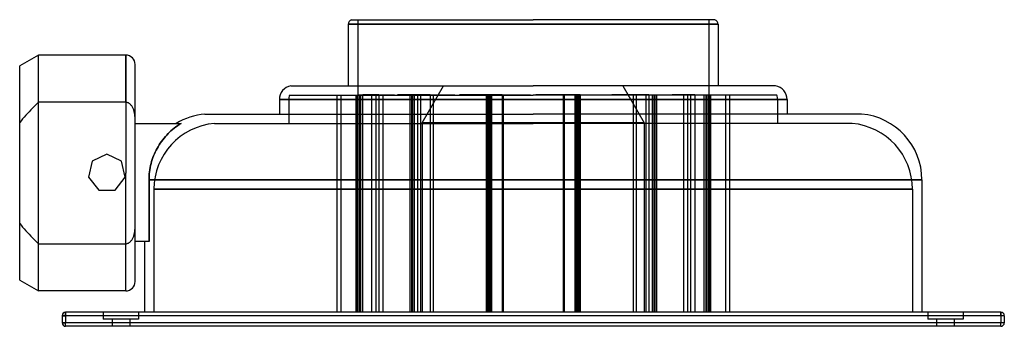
# Model space of a CAD drawing. Header units: millimetres. Extents: x -218 to 200, y -65 to 65.
import ezdxf

# ---------------------------------------------------------------- set-up
doc = ezdxf.new("R2010")
doc.units = ezdxf.units.MM
doc.layers.add('HIDDEN', color=7, linetype='Continuous')
doc.layers.add('THICK', color=7, linetype='Continuous')

msp = doc.modelspace()

# ---------------------------------------------------------------- linework, layer by layer
at = {"layer": 'HIDDEN'}
for p, q in [((0, 63.1), (-78.5, 63.1)), ((-74.5, 65), (-74.5, 33.1)), ((78.5, 63.1), (0, 63.1)), ((74.5, 65), (74.5, 33.1)), ((-210, 30), (-210, 50)), ((-173, 30), (-173, 50)), ((-47.1, 21.3), (-38.04, 37)), ((38.04, 37), (47.1, 21.3)), ((-210, 30), (-210.84, 29.18)), ((-173, 30), (-210, 30)), ((-172.69, 29.98), (-173, 30)), ((-172.38, 29.92), (-172.69, 29.98)), ((-172.08, 29.82), (-172.38, 29.92)), ((-171.8, 29.69), (-172.08, 29.82)), ((-171.54, 29.54), (-171.8, 29.69)), ((-171.29, 29.35), (-171.54, 29.54)), ((-171.04, 29.14), (-171.29, 29.35)), ((0, 31.1), (-107.75, 31.1)), ((0, 31.1), (-103.75, 31.1)), ((-103.75, 31.1), (0, 31.1)), ((-103.75, 31.1), (-103.75, 21)), ((-103.44, 33), (0, 33)), ((-83.39, 33), (-83.39, -59)), ((-81.61, 33), (-81.61, -59)), ((-75.33, 33), (-75.33, -59)), ((-74.94, 33), (-74.94, -59)), ((-74.42, 33.1), (-74.5, 33.1)), ((-74.45, 33), (-74.45, -59)), ((-74.42, 33.1), (-72.45, 33.1)), ((-74.42, 33), (-74.42, 33.1)), ((-73.72, 33), (-73.72, -59)), ((-73.33, 33), (-73.33, -59)), ((-72.87, 33.1), (-72.87, 33)), ((-72.45, 33.1), (-72.45, -59)), ((-65.55, 33.1), (-72.37, 33.1)), ((-72.37, 33.1), (-72.37, 33)), ((-68.58, 33), (-68.58, -59)), ((-68.55, 33), (-68.55, 33.1)), ((-66.76, 33.1), (-66.76, -59)), ((-65.57, 33), (-65.57, -59)), ((-65.55, 33.1), (-63.79, 33.1)), ((-65.55, 33), (-65.55, 33.1)), ((-63.79, 33.1), (-63.79, -59)), ((-63.79, 33.1), (-58.94, 33.1)), ((-58.94, 33.1), (-58.94, 33)), ((-43.69, 33.1), (-57.54, 33.1)), ((-57.54, 33.1), (-57.54, 33)), ((-52.35, 33), (-52.35, -59)), ((-51.64, 33), (-51.64, -59)), ((-51.24, 33), (-51.24, -59)), ((-50.53, 33), (-50.53, -59)), ((-49.13, 33), (-49.13, -59)), ((-49.11, 33), (-49.11, 33.1)), ((-47.85, 33.1), (-47.85, -59)), ((-43.71, 33), (-43.71, -59)), ((-43.69, 33.1), (-42.5, 33.1)), ((-43.69, 33), (-43.69, 33.1)), ((-42.5, 33.1), (-42.5, -59)), ((-42.5, 33.1), (-33.33, 33.1)), ((-33.33, 33.1), (-33.33, 33)), ((-13.18, 33.1), (-31.31, 33.1)), ((-31.31, 33.1), (-31.31, 33)), ((-19.95, 33), (-19.95, -59)), ((-19.94, 33), (-19.94, 33.1)), ((-19.46, 33.1), (-19.46, -59)), ((-19, 33), (-19, -59)), ((-18.6, 33), (-18.6, -59)), ((-18.11, 33), (-18.11, -59)), ((-17.72, 33), (-17.72, -59)), ((-13.19, 33), (-13.19, -59)), ((-13.18, 33.1), (-12.79, 33.1)), ((-13.18, 33), (-13.18, 33.1)), ((-12.79, 33.1), (-12.79, -59)), ((-12.79, 33.1), (-1.12, 33.1)), ((-1.12, 33.1), (-1.12, 33)), ((103.44, 33), (0, 33)), ((107.75, 31.1), (0, 31.1)), ((103.75, 31.1), (0, 31.1)), ((0, 31.1), (103.75, 31.1)), ((19.94, 33.1), (1.12, 33.1)), ((1.12, 33.1), (1.12, 33)), ((12.79, 33.1), (12.79, -59)), ((13.18, 33), (13.18, 33.1)), ((13.19, 33), (13.19, -59)), ((17.72, 33), (17.72, -59)), ((18.11, 33), (18.11, -59)), ((18.6, 33), (18.6, -59)), ((19, 33), (19, -59)), ((19.46, 33.1), (19.46, -59)), ((19.94, 33), (19.94, 33.1)), ((19.94, 33.1), (31.31, 33.1)), ((19.95, 33), (19.95, -59)), ((31.31, 33.1), (31.31, 33)), ((49.11, 33.1), (33.33, 33.1)), ((33.33, 33.1), (33.33, 33)), ((42.5, 33.1), (42.5, -59)), ((43.69, 33), (43.69, 33.1)), ((43.71, 33), (43.71, -59)), ((47.85, 33.1), (47.85, -59)), ((49.11, 33), (49.11, 33.1)), ((49.11, 33.1), (57.54, 33.1)), ((49.13, 33), (49.13, -59)), ((50.53, 33), (50.53, -59)), ((51.24, 33), (51.24, -59)), ((51.64, 33), (51.64, -59)), ((52.35, 33), (52.35, -59)), ((57.54, 33.1), (57.54, 33)), ((68.55, 33.1), (58.94, 33.1)), ((58.94, 33.1), (58.94, 33)), ((63.79, 33.1), (63.79, -59)), ((65.55, 33), (65.55, 33.1)), ((65.57, 33), (65.57, -59)), ((66.76, 33.1), (66.76, -59)), ((68.55, 33), (68.55, 33.1)), ((68.55, 33.1), (72.37, 33.1)), ((68.58, 33), (68.58, -59)), ((72.37, 33.1), (72.37, 33)), ((72.45, 33.1), (72.87, 33.1)), ((72.45, 33.1), (72.45, -59)), ((72.87, 33.1), (74.5, 33.1)), ((72.87, 33.1), (72.87, 33)), ((73.33, 33), (73.33, -59)), ((73.72, 33), (73.72, -59)), ((74.42, 33), (74.42, 33.1)), ((74.45, 33), (74.45, -59)), ((74.94, 33), (74.94, -59)), ((75.33, 33), (75.33, -59)), ((81.61, 33), (81.61, -59)), ((83.39, 33), (83.39, -59)), ((103.75, 31.1), (103.75, 21)), ((-214.69, 25.23), (-215.4, 24.46)), ((-213.97, 26), (-214.69, 25.23)), ((-213.22, 26.79), (-213.97, 26)), ((-212.45, 27.58), (-213.22, 26.79)), ((-211.66, 28.38), (-212.45, 27.58)), ((-210.84, 29.18), (-211.66, 28.38)), ((-170.82, 28.91), (-171.04, 29.14)), ((-170.62, 28.67), (-170.82, 28.91)), ((-170.44, 28.43), (-170.62, 28.67)), ((-170.27, 28.17), (-170.44, 28.43)), ((-170.11, 27.9), (-170.27, 28.17)), ((-169.97, 27.62), (-170.11, 27.9)), ((-169.83, 27.32), (-169.97, 27.62)), ((-169.71, 27.03), (-169.83, 27.32)), ((-169.6, 26.73), (-169.71, 27.03)), ((-169.51, 26.44), (-169.6, 26.73)), ((-169.42, 26.15), (-169.51, 26.44)), ((-169.35, 25.85), (-169.42, 26.15)), ((-169.28, 25.55), (-169.35, 25.85)), ((-169.22, 25.24), (-169.28, 25.55)), ((-169.16, 24.92), (-169.22, 25.24)), ((-217.38, 22.18), (-218, 21.43)), ((-216.74, 22.93), (-217.38, 22.18)), ((-216.08, 23.69), (-216.74, 22.93)), ((-215.4, 24.46), (-216.08, 23.69)), ((-169.12, 24.6), (-169.16, 24.92)), ((-169.08, 24.28), (-169.12, 24.6)), ((-169.05, 23.96), (-169.08, 24.28)), ((-169.03, 23.64), (-169.05, 23.96)), ((-169.01, 23.32), (-169.03, 23.64)), ((-169, 23.02), (-169.01, 23.32)), ((-169, 22.72), (-169, 23.02)), ((-169, 21), (-169, 21)), ((-150.27, 20.53), (-149.51, 21)), ((-135.36, 21), (0, 21)), ((0, 21.3), (-47.1, 21.3)), ((-47.1, 21.3), (0, 21.3)), ((-47.1, 21.3), (-47.1, -59)), ((47.1, 21.3), (0, 21.3)), ((0, 21.3), (47.1, 21.3)), ((135.36, 21), (0, 21)), ((47.1, 21.3), (47.1, -59)), ((-154.99, 16.7), (-154.4, 17.28)), ((-154.4, 17.28), (-153.78, 17.85)), ((-153.78, 17.85), (-153.12, 18.42)), ((-153.12, 18.42), (-152.44, 18.97)), ((-152.44, 18.97), (-151.74, 19.51)), ((-151.74, 19.51), (-151.01, 20.03)), ((-151.01, 20.03), (-150.27, 20.53)), ((-158.8, 11.92), (-158.31, 12.67)), ((-158.31, 12.67), (-157.8, 13.4)), ((-157.8, 13.4), (-157.26, 14.11)), ((-157.26, 14.11), (-156.71, 14.8)), ((-156.71, 14.8), (-156.15, 15.47)), ((-156.15, 15.47), (-155.57, 16.1)), ((-155.57, 16.1), (-154.99, 16.7)), ((-160.83, 8.08), (-160.48, 8.85)), ((-160.48, 8.85), (-160.1, 9.62)), ((-160.1, 9.62), (-159.7, 10.39)), ((-159.7, 10.39), (-159.26, 11.16)), ((-159.26, 11.16), (-158.8, 11.92)), ((-187.25, 4.99), (-188.8, -1.78)), ((-181, 8), (-187.25, 4.99)), ((-187.25, 4.99), (-187.25, 4.99)), ((-181, 8), (-181, 8)), ((-174.75, 4.99), (-181, 8)), ((-174.75, 4.99), (-174.75, 4.99)), ((-173.2, -1.78), (-174.75, 4.99)), ((-162.21, 4.02), (-161.98, 4.88)), ((-161.98, 4.88), (-161.72, 5.71)), ((-161.72, 5.71), (-161.44, 6.53)), ((-161.44, 6.53), (-161.14, 7.32)), ((-161.14, 7.32), (-160.83, 8.08)), ((-162.98, -0.35), (-162.88, 0.52)), ((-162.88, 0.52), (-162.76, 1.4)), ((-162.76, 1.4), (-162.61, 2.28)), ((-162.61, 2.28), (-162.42, 3.16)), ((-162.42, 3.16), (-162.21, 4.02)), ((-188.8, -1.78), (-184.47, -7.21)), ((-188.8, -1.78), (-188.8, -1.78)), ((-177.53, -7.21), (-173.2, -1.78)), ((-173.2, -1.78), (-173.2, -1.78)), ((-163.1, -2.9), (-163.08, -2.07)), ((0, -2.9), (-163.1, -2.9)), ((-163.1, -29), (-163.1, -2.9)), ((-163.08, -2.07), (-163.04, -1.22)), ((-163.04, -1.22), (-162.98, -0.35)), ((165, -2.9), (0, -2.9)), ((-184.47, -7.21), (-177.53, -7.21)), ((-184.47, -7.21), (-184.47, -7.21)), ((-177.53, -7.21), (-177.53, -7.21)), ((0, -6.9), (-161, -6.9)), ((-161, -6.9), (0, -6.9)), ((-161, -6.9), (-161, -59)), ((161, -6.9), (0, -6.9)), ((0, -6.9), (161, -6.9)), ((161, -6.9), (161, -59)), ((-218, -21.43), (-217.38, -22.18)), ((-217.38, -22.18), (-216.74, -22.93)), ((-216.74, -22.93), (-216.08, -23.69)), ((-216.08, -23.69), (-215.4, -24.46)), ((-215.4, -24.46), (-214.69, -25.23)), ((-169.22, -25.24), (-169.16, -24.92)), ((-169.16, -24.92), (-169.12, -24.6)), ((-169.12, -24.6), (-169.08, -24.28)), ((-169.08, -24.28), (-169.05, -23.96)), ((-169.05, -23.96), (-169.03, -23.64)), ((-169.03, -23.64), (-169.01, -23.32)), ((-169.01, -23.32), (-169, -23.02)), ((-169, -23.02), (-169, -22.72)), ((-214.69, -25.23), (-213.97, -26)), ((-213.97, -26), (-213.22, -26.79)), ((-213.22, -26.79), (-212.45, -27.58)), ((-212.45, -27.58), (-211.66, -28.38)), ((-211.66, -28.38), (-210.84, -29.18)), ((-210.84, -29.18), (-210, -30)), ((-171.29, -29.35), (-171.04, -29.14)), ((-171.04, -29.14), (-170.82, -28.91)), ((-170.82, -28.91), (-170.62, -28.67)), ((-170.62, -28.67), (-170.44, -28.43)), ((-170.44, -28.43), (-170.27, -28.17)), ((-170.27, -28.17), (-170.11, -27.9)), ((-170.11, -27.9), (-169.97, -27.62)), ((-169.97, -27.62), (-169.83, -27.32)), ((-169.83, -27.32), (-169.71, -27.03)), ((-169.71, -27.03), (-169.6, -26.73)), ((-169.6, -26.73), (-169.51, -26.44)), ((-169.51, -26.44), (-169.42, -26.15)), ((-169.42, -26.15), (-169.35, -25.85)), ((-169.35, -25.85), (-169.28, -25.55)), ((-169.28, -25.55), (-169.22, -25.24)), ((-169, -29), (-169, -29)), ((-210, -50), (-210, -30)), ((-210, -30), (-173, -30)), ((-173, -30), (-172.69, -29.98)), ((-173, -50), (-173, -30)), ((-172.69, -29.98), (-172.38, -29.92)), ((-172.38, -29.92), (-172.08, -29.82)), ((-172.08, -29.82), (-171.8, -29.69)), ((-171.8, -29.69), (-171.54, -29.54)), ((-171.54, -29.54), (-171.29, -29.35)), ((-198.5, -60.5), (-200, -60.5)), ((-200, -60.5), (-200, -60.5)), ((-198.5, -60.5), (-198.5, -59)), ((-198.5, -59), (-198.5, -59)), ((-198.5, -60.5), (-198.5, -63.5)), ((198.5, -60.5), (-198.5, -60.5)), ((-182.5, -59), (-182.5, -62)), ((-182.5, -59), (-182.5, -62)), ((-175, -62), (-182.5, -62)), ((-178.75, -62), (-178.75, -65)), ((-178.75, -62), (-178.75, -65)), ((-167.5, -62), (-175, -62)), ((-171.25, -62), (-171.25, -65)), ((-171.25, -62), (-171.25, -65)), ((-167.5, -59), (-167.5, -62)), ((-167.5, -59), (-167.5, -62)), ((0, -59), (-161, -59)), ((161, -59), (0, -59)), ((167.5, -59), (167.5, -62)), ((167.5, -59), (167.5, -62)), ((175, -62), (167.5, -62)), ((171.25, -62), (171.25, -65)), ((171.25, -62), (171.25, -65)), ((182.5, -62), (175, -62)), ((178.75, -62), (178.75, -65)), ((178.75, -62), (178.75, -65)), ((182.5, -59), (182.5, -62)), ((182.5, -59), (182.5, -62)), ((198.5, -60.5), (198.5, -59)), ((198.5, -59), (198.5, -59)), ((200, -60.5), (198.5, -60.5)), ((198.5, -60.5), (198.5, -63.5)), ((200, -60.5), (200, -60.5)), ((-198.5, -63.5), (-200, -63.5)), ((-200, -63.5), (-200, -63.5)), ((-198.5, -65), (-198.5, -63.5)), ((198.5, -63.5), (-198.5, -63.5)), ((-198.5, -65), (-198.5, -65)), ((200, -63.5), (198.5, -63.5)), ((198.5, -65), (198.5, -63.5)), ((198.5, -65), (198.5, -65)), ((200, -63.5), (200, -63.5))]:
    msp.add_line(p, q, dxfattribs=at)
for centre, radius, start, end in [((-97.75, 31.1), 6, 161.5386, 180), ((97.75, 31.1), 6, 0, 18.4614), ((-133, -6.9), 28, 94.8438, 180), ((133, -6.9), 28, 0, 85.1562)]:
    msp.add_arc(centre, radius, start, end, dxfattribs=at)
at = {"layer": 'THICK'}
for p, q in [((-78.5, 63.1), (0, 63.1)), ((-78.5, 63.1), (-78.5, 37)), ((-77.12, 65), (0, 65)), ((77.12, 65), (0, 65)), ((0, 63.1), (78.5, 63.1)), ((78.5, 63.1), (78.5, 37)), ((-210, 50), (-218, 45.38)), ((-210, 0), (-210, 50)), ((-173, 50), (-210, 50)), ((-173, 50), (-173, 0)), ((-169, -46), (-169, 46)), ((-218, 0), (-218, 45.38)), ((-102.84, 37), (0, 37)), ((102.84, 37), (0, 37)), ((-107.75, 31.1), (0, 31.1)), ((-107.75, 31.1), (-107.75, 25)), ((0, 31.1), (107.75, 31.1)), ((107.75, 31.1), (107.75, 25)), ((-169, 21), (-149.51, 21)), ((-149.51, 21), (-150.27, 20.53)), ((-139.36, 25), (0, 25)), ((139.36, 25), (0, 25)), ((-154.4, 17.28), (-154.99, 16.7)), ((-153.78, 17.85), (-154.4, 17.28)), ((-153.12, 18.42), (-153.78, 17.85)), ((-152.44, 18.97), (-153.12, 18.42)), ((-151.74, 19.51), (-152.44, 18.97)), ((-151.01, 20.03), (-151.74, 19.51)), ((-150.27, 20.53), (-151.01, 20.03)), ((-158.31, 12.67), (-158.8, 11.92)), ((-157.8, 13.4), (-158.31, 12.67)), ((-157.26, 14.11), (-157.8, 13.4)), ((-156.71, 14.8), (-157.26, 14.11)), ((-156.15, 15.47), (-156.71, 14.8)), ((-155.57, 16.1), (-156.15, 15.47)), ((-154.99, 16.7), (-155.57, 16.1)), ((-160.48, 8.85), (-160.83, 8.08)), ((-160.1, 9.62), (-160.48, 8.85)), ((-159.7, 10.39), (-160.1, 9.62)), ((-159.26, 11.16), (-159.7, 10.39)), ((-158.8, 11.92), (-159.26, 11.16)), ((-161.98, 4.88), (-162.21, 4.02)), ((-161.72, 5.71), (-161.98, 4.88)), ((-161.44, 6.53), (-161.72, 5.71)), ((-161.14, 7.32), (-161.44, 6.53)), ((-160.83, 8.08), (-161.14, 7.32)), ((-210, -50), (-210, 0)), ((-173, -50), (-173, 0)), ((-162.88, 0.52), (-162.98, -0.35)), ((-162.76, 1.4), (-162.88, 0.52)), ((-162.61, 2.28), (-162.76, 1.4)), ((-162.42, 3.16), (-162.61, 2.28)), ((-162.21, 4.02), (-162.42, 3.16)), ((-218, -45.38), (-218, 0)), ((-163.08, -2.07), (-163.1, -2.9)), ((-163.1, -2.9), (-163.1, -29)), ((-163.1, -2.9), (0, -2.9)), ((-163.04, -1.22), (-163.08, -2.07)), ((-162.98, -0.35), (-163.04, -1.22)), ((0, -2.9), (165, -2.9)), ((165, -2.9), (165, -59)), ((-163.1, -29), (-169, -29)), ((-165, -29), (-165, -59)), ((-218, -45.38), (-210, -50)), ((-173, -50), (-210, -50)), ((-200, -60.5), (-198.5, -60.5)), ((-200, -60.5), (-200, -63.5)), ((-198.5, -59), (-198.5, -60.5)), ((198.5, -59), (-198.5, -59)), ((-198.5, -60.5), (-198.5, -63.5)), ((198.5, -60.5), (-198.5, -60.5)), ((198.5, -59), (198.5, -60.5)), ((198.5, -60.5), (198.5, -63.5)), ((200, -60.5), (198.5, -60.5)), ((200, -60.5), (200, -63.5)), ((-200, -63.5), (-198.5, -63.5)), ((-198.5, -65), (-198.5, -63.5)), ((198.5, -63.5), (-198.5, -63.5)), ((198.5, -65), (-198.5, -65)), ((198.5, -65), (198.5, -63.5)), ((200, -63.5), (198.5, -63.5))]:
    msp.add_line(p, q, dxfattribs=at)
for centre, radius, start, end in [((-76.5, 63.1), 2, 108.1948, 180), ((76.5, 63.1), 2, 359.9999, 71.8052), ((-173, 46), 4, 0, 90), ((-101.75, 31.1), 6, 100.4754, 180), ((101.75, 31.1), 6, 0, 79.5247), ((-137, -2.9), 28, 94.8438, 121.3977), ((137, -2.9), 28, 0, 85.1562), ((-173, -46), 4, 270, 0), ((-198.5, -60.5), 1.5, 90, 180), ((198.5, -60.5), 1.5, 0, 90), ((-198.5, -63.5), 1.5, 180, 270), ((198.5, -63.5), 1.5, 270, 0)]:
    msp.add_arc(centre, radius, start, end, dxfattribs=at)

doc.saveas('drawing.dxf')
